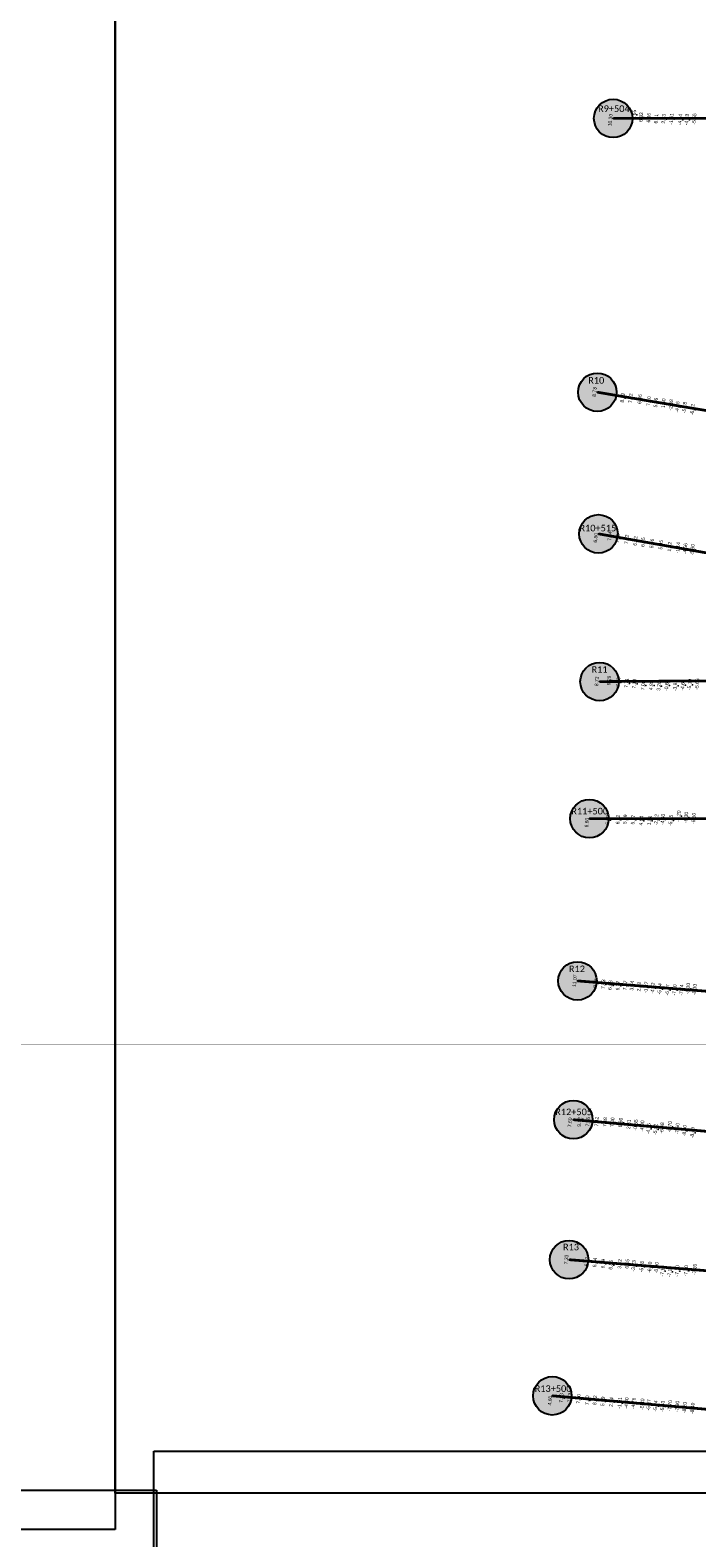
# Model space of a CAD drawing. Header units: feet. Extents: x 850675 to 1077306, y 463961 to 606658.
# Tile 71 of 77: x 943416 to 945842, y 583767 to 589258. Entities that reach past the tile are written whole.
import ezdxf
from ezdxf.enums import TextEntityAlignment as Align

# ---------------------------------------------------------------- set-up
doc = ezdxf.new("R2010")
doc.units = ezdxf.units.FT
doc.header["$MEASUREMENT"] = 0
doc.header["$XCLIPFRAME"] = 0
doc.header["$PDSIZE"] = 100
doc.linetypes.add('DASHED', pattern=[0.75, 0.5, -0.25])
for name, color, linetype in [('Circle', 253, 'Continuous'), ('ELEV8', 7, 'Continuous'), ('MATCHLINE', 7, 'DASHED'), ('Plan', 150, 'Continuous'), ('POINTS8', 7, 'Continuous'), ('Text', 255, 'Continuous')]:
    doc.layers.add(name, color=color, linetype=linetype)
doc.layers.add('MrSID', color=251, linetype='Continuous', transparency=0.2)
doc.styles.add('Legend', font='calibri.ttf')
doc.styles.add('MM-STANDARD', font='txt', dxfattribs={"height": 1})
picture_1 = doc.add_image_def('image7.sid', size_in_pixel=(6310, 6971))
picture_2 = doc.add_image_def('image8.sid', size_in_pixel=(6313, 6971))
picture_3 = doc.add_image_def('image9.sid', size_in_pixel=(6307, 6968))
picture_4 = doc.add_image_def('image10.sid', size_in_pixel=(6310, 6968))
picture_5 = doc.add_image_def('image11.jpg', size_in_pixel=(1570, 944))

# ---------------------------------------------------------------- blocks, each defined once
blk = doc.blocks.new('circle-block')
at = {"layer": 'Circle'}
h = blk.add_hatch(color=256, dxfattribs=at)
h.dxf.hatch_style = 1
edge = h.paths.add_edge_path()
edge.add_arc((945749.99, 597641.21), 70, 0, 360)
blk.add_circle((945749.99, 597641.21), 70, dxfattribs=at)

msp = doc.modelspace()

# ---------------------------------------------------------------- linework, layer by layer
at = {"layer": 'MATCHLINE', "color": 1, "const_width": 1, "flags": 128}
msp.add_lwpolyline([(963828.314, 585562.4967), (899094.3378, 585562.4967)], dxfattribs=at)
at = {"layer": 'Plan', "const_width": 10}
for points in [[(945537.86, 588936.28), (948542.8474, 588936.28)], [(945480.36, 587939.09), (948484.2623, 587433.0859)], [(945484.25, 587423.4), (948488.3318, 586893.7033)], [(945488.31, 586885.28), (948488.2433, 586905.444)], [(945451.49, 586386.13), (948459.6409, 586386.13)], [(945407.92, 585795.32), (948402.06, 585555.053)], [(945392.75, 585289.84), (948386.2446, 585027.9426)], [(945377.46, 584779.99), (948370.5512, 584539.7983)], [(945316.39, 584284.33), (948306.8397, 584022.699)]]:
    msp.add_lwpolyline(points, dxfattribs=at)
at = {"layer": 'POINTS8', "color": 250, "linetype": 'Continuous', "lineweight": 0, "transparency": 33554687}
for p in [(945537.86, 588936.28, 10.3), (945624.232, 588949.385, 7.65), (945649.438, 588940.019, 6.334), (945677.525, 588937.891, 6.961), (945704.347, 588934.248, 6.305), (945731.625, 588934.063, 2.527), (945760.223, 588934.065, -1.512), (945791.671, 588931.202, -4.543), (945815.843, 588931.656, -4.825), (945479.932, 587939.4, 8.727), (945581.966, 587917.977, 8.185), (945611.495, 587916.376, 7.117), (945644.873, 587913.468, 6.96), (945677.401, 587905.859, 7.202), (945703.108, 587900.588, 5.355), (945730.97, 587898.139, 1.495), (945758.381, 587892.184, -2.375), (945781.458, 587884.81, -4.361), (945807.508, 587882.644, -5.185), (945836.1966, 587875.2728, -6.6161), (945484.25, 587423.4, 6.8), (945535.5925, 587414.3261, 7.638), (945564.4474, 587406.6086, 7.604), (945597.3357, 587402.5067, 7.819), (945628.8838, 587396.7821, 6.823), (945656.5824, 587392.6308, 6.354), (945688.9321, 587387.5275, 5.959), (945721.5876, 587382.9798, 5.949), (945753.6334, 587375.7306, 1.616), (945783.6623, 587372.0502, -1.136), (945810.1575, 587368.3072, -4.563), (945836.6703, 587364.6629, -5.496), (945488.31, 586885.28, 8.72), (945532.94, 586888.784, 9.291), (945566.137, 586881.85, 7.818), (945596.775, 586878.927, 7.705), (945624.83, 586876.677, 7.098), (945656.792, 586870.507, 7.075), (945686.676, 586870.954, 4.892), (945714.226, 586868.382, 3.262), (945742.704, 586870.998, -0.599), (945773.875, 586870.101, -3.926), (945800.944, 586872.052, -4.686), (945826.162, 586874.029, -5.189), (945451.49, 586386.13, 6.6), (945528.086, 586380.622, 6.503), (945565.348, 586382.443, 6.723), (945591.357, 586382.944, 5.893), (945620.271, 586381.379, 5.267), (945649.818, 586377.773, 4.635), (945680.001, 586378.743, 1.511), (945704.681, 586381.377, -2.121), (945728.664, 586382.616, -4.595), (945757.38, 586379.359, -5.648), (945786.03, 586394.62, -6.2), (945813.25, 586389.9, -6.3), (945840.92, 586386.18, -6.6), (945407.92, 585795.32, 11.07), (945483.521, 585786.182, 8.362), (945511.443, 585782.561, 7.431), (945537.344, 585779.102, 6.883), (945565.464, 585777.255, 6.767), (945592.033, 585777.911, 7.073), (945616.282, 585776.904, 3.639), (945642.091, 585773.805, 2.72), (945667.672, 585771.67, -1.271), (945691.638, 585768.24, -4.519), (945717.446, 585765.605, -5.935), (945745.4214, 585762.0812, -6.6666), (945770.7745, 585761.5933, -7.2013), (945796.1178, 585760.9467, -7.7359), (945820.1, 585766.64, -8.3), (945392.75, 585289.84, 7.6), (945427.122, 585291.236, 9.123), (945456.012, 585281.842, 7.86), (945488.319, 585282.247, 7.422), (945518.527, 585280.411, 7.082), (945545.108, 585279.965, 6.999), (945574.895, 585278.693, 6.501), (945604.849, 585272.206, 2.812), (945629.746, 585269.624, -0.554), (945653.576, 585265.902, -4.001), (945676.587, 585256.019, -4.752), (945725.4679, 585258.9628, -6.0848), (945754.09, 585263.42, -6.7), (945781.38, 585256.47, -7.6), (945701.449, 585254.076, -5.115), (945807.7, 585249.08, -8.3), (945836.16, 585242.04, -8.4), (945377.46, 584779.99, 7.33), (945451.624, 584772.418, 6.772), (945481.393, 584769.035, 6.94), (945511.375, 584764.816, 6.789), (945572.075, 584763.444, 3.624), (945599.11, 584764.401, 0.049), (945539.823, 584760.368, 6.848), (945622.276, 584756.984, -3.23), (945651.884, 584754.072, -5.779), (945680.9893, 584751.7626, -6.2985), (945705.67, 584750, -6.9), (945727.48, 584738.21, -7.1), (945753.7, 584735.78, -7.1), (945780.87, 584738.73, -7.1), (945813.06, 584738.83, -7.1), (945316.39, 584284.33, 4.6), (945359.061, 584275.529, 7.229), (945390.127, 584276.676, 7.23), (945422.377, 584272.447, 7.302), (945453.283, 584267.412, 7.204), (945481.551, 584267.372, 6.817), (945510.313, 584263.325, 5.988), (945541.232, 584260.98, 2.04), (945572.03, 584258.013, -1.907), (945596.307, 584257.422, -3.998), (945621.861, 584256.289, -4.758), (945653.554, 584253.111, -5.401), (945677.4277, 584250.6337, -5.8685), (945702.428, 584246.625, -5.7447), (945727.742, 584245.231, -5.6345), (945754.52, 584247.28, -7.7), (945780.72, 584244.84, -7.9), (945807.79, 584240.92, -8.2), (945836.32, 584238.12, -8.4)]:
    msp.add_point(p, dxfattribs=at)

# ---------------------------------------------------------------- block references
at = {"layer": 'Circle'}
for p in [(-212.13, -8704.93), (-269.63, -9702.12), (-265.74, -10217.81), (-261.68, -10755.93), (-298.5, -11255.08), (-342.07, -11845.89), (-357.24, -12351.37), (-372.53, -12861.22), (-433.6, -13356.88)]:
    msp.add_blockref('circle-block', p, dxfattribs=at)

# ---------------------------------------------------------------- texts
at = {"layer": 'ELEV8', "color": 18, "true_color": 0x000000, "transparency": 33554687, "style": 'MM-STANDARD'}
for s, p in [('10.30', (945537.86, 588929.4463, 10.3)), ('7.65', (945624.232, 588949.385, 7.65)), ('6.33', (945649.438, 588940.019, 6.334)), ('6.96', (945677.525, 588937.891, 6.961)), ('6.31', (945704.347, 588934.248, 6.305)), ('2.53', (945731.625, 588934.063, 2.527)), ('-1.51', (945760.223, 588934.065, -1.512)), ('-4.54', (945791.671, 588931.202, -4.543)), ('-4.83', (945815.843, 588931.656, -4.825)), ('-5.55', (945843.135, 588933.57, -5.545)), ('8.73', (945479.932, 587939.4, 8.727)), ('8.19', (945581.966, 587917.977, 8.185)), ('7.12', (945611.495, 587916.376, 7.117)), ('6.96', (945644.873, 587913.468, 6.96)), ('7.20', (945677.401, 587905.859, 7.202)), ('5.36', (945703.108, 587900.588, 5.355)), ('1.50', (945730.97, 587898.139, 1.495)), ('-2.38', (945758.381, 587892.184, -2.375)), ('-4.36', (945781.458, 587884.81, -4.361)), ('-5.18', (945807.508, 587882.644, -5.185)), ('-6.62', (945836.1966, 587875.2728, -6.6161)), ('6.80', (945484.25, 587408.129, 6.8)), ('7.64', (945535.5925, 587414.3261, 7.638)), ('7.60', (945564.4474, 587406.6086, 7.604)), ('7.82', (945597.3357, 587402.5067, 7.819)), ('6.82', (945628.8838, 587396.7821, 6.823)), ('6.35', (945656.5824, 587392.6308, 6.354)), ('5.96', (945688.9321, 587387.5275, 5.959)), ('5.95', (945721.5876, 587382.9798, 5.949)), ('1.62', (945753.6334, 587375.7306, 1.616)), ('-1.14', (945783.6623, 587372.0502, -1.136)), ('-4.56', (945810.1575, 587368.3072, -4.563)), ('-5.50', (945836.6703, 587364.6629, -5.496)), ('9.29', (945532.94, 586888.784, 9.291)), ('8.72', (945488.31, 586885.28, 8.72)), ('7.82', (945566.137, 586881.85, 7.818)), ('7.71', (945596.775, 586878.927, 7.705)), ('7.10', (945624.83, 586876.677, 7.098)), ('7.08', (945656.792, 586870.507, 7.075)), ('4.89', (945686.676, 586870.954, 4.892)), ('3.26', (945714.226, 586868.382, 3.262)), ('-0.60', (945742.704, 586870.998, -0.599)), ('-3.93', (945773.875, 586870.101, -3.926)), ('-4.69', (945800.944, 586872.052, -4.686)), ('-5.19', (945826.162, 586874.029, -5.189)), ('-5.66', (945853.382, 586875.665, -5.659)), ('-6.20', (945786.03, 586394.62, -6.2)), ('-6.30', (945813.25, 586389.9, -6.3)), ('6.60', (945452.3302, 586371.0153, 6.6)), ('6.50', (945528.086, 586380.622, 6.503)), ('6.72', (945565.348, 586382.443, 6.723)), ('5.89', (945591.357, 586382.944, 5.893)), ('5.27', (945620.271, 586381.379, 5.267)), ('4.64', (945649.818, 586377.773, 4.635)), ('1.51', (945680.001, 586378.743, 1.511)), ('-2.12', (945704.681, 586381.377, -2.121)), ('-4.60', (945728.664, 586382.616, -4.595)), ('-5.65', (945757.38, 586379.359, -5.648)), ('-6.60', (945840.92, 586386.18, -6.6)), ('11.07', (945407.92, 585795.32, 11.07)), ('8.36', (945483.521, 585786.182, 8.362)), ('7.43', (945511.443, 585782.561, 7.431)), ('6.88', (945537.344, 585779.102, 6.883)), ('6.77', (945565.464, 585777.255, 6.767)), ('7.07', (945592.033, 585777.911, 7.073)), ('3.64', (945616.282, 585776.904, 3.639)), ('2.72', (945642.091, 585773.805, 2.72)), ('-1.27', (945667.672, 585771.67, -1.271)), ('-4.52', (945691.638, 585768.24, -4.519)), ('-5.94', (945717.446, 585765.605, -5.935)), ('-6.67', (945745.4214, 585762.0812, -6.6666)), ('-7.20', (945770.7745, 585761.5933, -7.2013)), ('-7.74', (945796.1178, 585760.9467, -7.7359)), ('-8.30', (945820.1, 585766.64, -8.3)), ('-8.30', (945844.22, 585762.96, -8.3)), ('7.60', (945390.6709, 585279.4496, 7.6)), ('9.12', (945425.0429, 585280.8456, 9.123)), ('7.86', (945456.012, 585281.842, 7.86)), ('7.42', (945488.319, 585282.247, 7.422)), ('7.08', (945518.527, 585280.411, 7.082)), ('7.00', (945545.108, 585279.965, 6.999)), ('6.50', (945574.895, 585278.693, 6.501)), ('2.81', (945604.849, 585272.206, 2.812)), ('-0.55', (945629.746, 585269.624, -0.554)), ('-4.00', (945653.576, 585265.902, -4.001)), ('-4.75', (945676.587, 585256.019, -4.752)), ('-5.12', (945701.449, 585254.076, -5.115)), ('-6.08', (945725.4679, 585258.9628, -6.0848)), ('-6.70', (945754.09, 585263.42, -6.7)), ('-7.60', (945781.38, 585256.47, -7.6)), ('-8.30', (945807.7, 585249.08, -8.3)), ('-8.40', (945836.16, 585242.04, -8.4)), ('7.33', (945377.46, 584779.99, 7.33)), ('6.77', (945451.624, 584772.418, 6.772)), ('6.94', (945481.393, 584769.035, 6.94)), ('6.79', (945511.375, 584764.816, 6.789)), ('6.85', (945539.823, 584760.368, 6.848)), ('3.62', (945572.075, 584763.444, 3.624)), ('0.05', (945599.11, 584764.401, 0.049)), ('-3.23', (945622.276, 584756.984, -3.23)), ('-5.78', (945651.884, 584754.072, -5.779)), ('-6.30', (945680.9893, 584751.7626, -6.2985)), ('-6.90', (945705.67, 584750, -6.9)), ('-7.20', (945844.58, 584743.97, -7.2)), ('-7.10', (945727.48, 584738.21, -7.1)), ('-7.10', (945753.7, 584735.78, -7.1)), ('-7.10', (945780.87, 584738.73, -7.1)), ('-7.10', (945813.06, 584738.83, -7.1)), ('4.60', (945318.0422, 584266.1704, 4.6)), ('7.23', (945359.061, 584275.529, 7.229)), ('7.23', (945390.127, 584276.676, 7.23)), ('7.30', (945422.377, 584272.447, 7.302)), ('7.20', (945453.283, 584267.412, 7.204)), ('6.82', (945481.551, 584267.372, 6.817)), ('5.99', (945510.313, 584263.325, 5.988)), ('2.04', (945541.232, 584260.98, 2.04)), ('-1.91', (945572.03, 584258.013, -1.907)), ('-4.00', (945596.307, 584257.422, -3.998)), ('-4.76', (945621.861, 584256.289, -4.758)), ('-5.40', (945653.554, 584253.111, -5.401)), ('-5.87', (945677.4277, 584250.6337, -5.8685)), ('-5.74', (945702.428, 584246.625, -5.7447)), ('-7.70', (945754.52, 584247.28, -7.7)), ('-5.63', (945727.742, 584245.231, -5.6345)), ('-7.90', (945780.72, 584244.84, -7.9)), ('-8.20', (945807.79, 584240.92, -8.2)), ('-8.40', (945836.32, 584238.12, -8.4))]:
    msp.add_text(s, height=13, rotation=85, dxfattribs=at).set_placement(p, align=Align.BOTTOM_CENTER)
at = {"layer": 'Text', "color": 255, "style": 'Legend'}
for s, p in [('R9+504', (945540.3969, 588971.8125)), ('R10', (945476.2066, 587982.3573)), ('R10+515', (945482.1435, 587444.3946)), ('R11', (945488.4011, 586929.3958)), ('R11+500', (945452.5243, 586413.518)), ('R12', (945405.9595, 585839.1957)), ('R12+505', (945393.9404, 585318.3383)), ('R13', (945384.4674, 584826.207)), ('R13+500', (945319.1561, 584310.5871))]:
    msp.add_text(s, height=24, dxfattribs=at).set_placement(p, align=Align.MIDDLE_CENTER)

# ---------------------------------------------------------------- pictures from other files: only their frames are drawn
at = {"layer": 'MrSID'}
image = msp.add_image(picture_3, insert=(923032.3596, 583797.4211), size_in_units=(20692.2572, 22860.8924), dxfattribs=at)
image.dxf.flags = 7
image = msp.add_image(picture_1, insert=(943561.8596, 583929.9536), size_in_units=(20702.0997, 22870.7349), dxfattribs=at)
image.set_boundary_path([(49.1084, 243.54986), (1961.845194, 6970.5)])
image = msp.add_image(picture_5, insert=(851552.7296, 463961.3689), size_in_units=(225757.9943, 135742.3864), rotation=0.370518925, dxfattribs=at)
image.dxf.flags = 7
image = msp.add_image(picture_2, insert=(943713.7971, 561212.1411), size_in_units=(20711.9423, 22870.7349), dxfattribs=at)
image.set_boundary_path([(45.7153, -0.5), (1915.534644, 6970.5)])
image = msp.add_image(picture_4, insert=(923173.4221, 561079.8586), size_in_units=(20702.0997, 22860.8924), dxfattribs=at)
image.dxf.flags = 7

doc.saveas('drawing.dxf')
